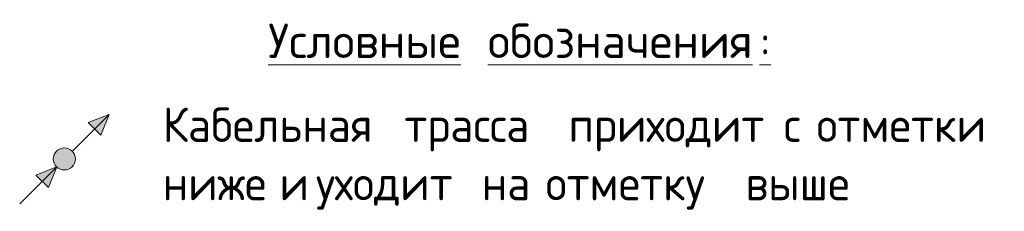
# Model space of a CAD drawing. Header units: millimetres. Extents: x -19737 to 100106, y -4436 to 96517.
# Tile 53 of 59: x 92963 to 100106, y 10039 to 11429. Entities that reach past the tile are written whole.
import ezdxf

# ---------------------------------------------------------------- set-up
doc = ezdxf.new("R2010")
doc.units = ezdxf.units.MM
doc.layers.add('A-____-NOTE-TEXT', color=7, linetype='Continuous', lineweight=18)
doc.layers.add('G-____-____-TEXT', color=7, linetype='Continuous', lineweight=9)
doc.styles.add('GOST Common_2', font='GOST_Common.ttf', dxfattribs={"height": 250})
doc.styles.add('ISOCPEUR', font='isocpeur.ttf', dxfattribs={"height": 250})

# ---------------------------------------------------------------- blocks, each defined once
blk = doc.blocks.new('УГО_Выше ниже красное _ 2020 - УГО_Выше ниже красное-2079786-УГО ЭМ 2-29')
at = {"layer": 'A-____-NOTE-TEXT', "lineweight": 9, "true_color": 0xff0000}
for points in [[(4511.3, 10592), (4420.4, 10682.9), (4572.3, 10741.2)], [(4131.4, 10211.4), (4040.2, 10302), (4191.9, 10360.8)]]:
    blk.add_hatch(color=1, dxfattribs=at).paths.add_polyline_path(points)
h = blk.add_hatch(color=1, dxfattribs=at)
edge = h.paths.add_edge_path()
edge.add_arc((4247.1, 10418.7), 80, 0, 180)
edge.add_arc((4247.1, 10418.7), 80, 180, 360)
at = {"layer": 'A-____-NOTE-TEXT', "lineweight": 9}
for p, q in [((4572.3, 10741.2), (4305, 10473.9)), ((4572.3, 10741.2), (4420.4, 10682.9)), ((4511.3, 10592), (4572.3, 10741.2)), ((4420.4, 10682.9), (4511.3, 10592)), ((4191.9, 10360.8), (3923.2, 10092.1)), ((4191.9, 10360.8), (4040.2, 10302)), ((4131.4, 10211.4), (4191.9, 10360.8)), ((4040.2, 10302), (4131.4, 10211.4))]:
    blk.add_line(p, q, dxfattribs=at)
blk.add_circle((4247.1, 10418.7), 80, dxfattribs=at)
for start, end in [(0, 180), (180, 360)]:
    blk.add_arc((4247.1, 10418.7), 80, start, end, dxfattribs=at)

msp = doc.modelspace()

# ---------------------------------------------------------------- block references
at = {"layer": 'A-____-NOTE-TEXT', "lineweight": 9}
msp.add_blockref('УГО_Выше ниже красное _ 2020 - УГО_Выше ниже красное-2079786-УГО ЭМ 2-29', (89040.3, 0), dxfattribs=at)

# ---------------------------------------------------------------- texts
at = {"layer": 'G-____-____-TEXT', "char_height": 250, "attachment_point": 1}
for s, insert, width, style in [('\\Lобозначения', (96360, 11400.6), 2389.029, 'ISOCPEUR'), ('\\LУсловные', (94765.9, 11400.6), 1747.679, 'ISOCPEUR'), ('\\L\\fISOCPEUR|b0|i0|c204|p34|;\\L ', (96207.9, 11400.6), 184.388, 'ISOCPEUR'), ('\\L\\fISOCPEUR|b0|i0|c204|p34|;\\L:', (98331.2, 11400.6), 88.186, 'ISOCPEUR'), ('Кабельная', (94000.9, 10792), 2020.253, 'GOST Common_2'), ('\\fGOST Common|b0|i0|c204|p34|; ', (95667.8, 10792), 104.219, 'GOST Common_2'), ('\\fGOST Common|b0|i0|c204|p34|; ', (96858.4, 10792), 104.219, 'GOST Common_2'), ('\\fGOST Common|b0|i0|c204|p34|; ', (98419.5, 10792), 104.219, 'GOST Common_2'), ('\\fGOST Common|b0|i0|c204|p34|; ', (98657.6, 10792), 104.219, 'GOST Common_2'), ('\\fGOST Common|b0|i0|c204|p34|; ', (100106.2, 10792), 104.219, 'GOST Common_2'), ('трасса', (95753.8, 10792), 1338.818, 'GOST Common_2'), ('приходит', (96944.4, 10792), 1787.763, 'GOST Common_2'), ('\\fGOST Common|b0|i0|c204|p34|;с', (98505.5, 10792), 184.388, 'GOST Common_2'), ('отметки', (98743.6, 10792), 1651.476, 'GOST Common_2'), ('\\fGOST Common|b0|i0|c204|p34|; ', (94761.6, 10368.7), 104.219, 'GOST Common_2'), ('\\fGOST Common|b0|i0|c204|p34|; ', (95026.2, 10368.7), 104.219, 'GOST Common_2'), ('\\fGOST Common|b0|i0|c204|p34|; ', (96230, 10368.7), 104.219, 'GOST Common_2'), ('\\fGOST Common|b0|i0|c204|p34|; ', (96693.1, 10368.7), 104.219, 'GOST Common_2'), ('\\fGOST Common|b0|i0|c204|p34|; ', (98141.7, 10368.7), 104.219, 'GOST Common_2'), ('ниже', (94000.9, 10368.7), 921.941, 'GOST Common_2'), ('\\fGOST Common|b0|i0|c204|p34|;и', (94847.6, 10368.7), 216.456, 'GOST Common_2'), ('уходит', (95112.2, 10368.7), 1354.852, 'GOST Common_2'), ('на', (96316, 10368.7), 456.962, 'GOST Common_2'), ('отметку', (96779, 10368.7), 1651.476, 'GOST Common_2'), ('выше', (98227.6, 10368.7), 945.991, 'GOST Common_2')]:
    msp.add_mtext(s, dxfattribs=dict(at, insert=insert, width=width, style=style))

doc.saveas('drawing.dxf')
